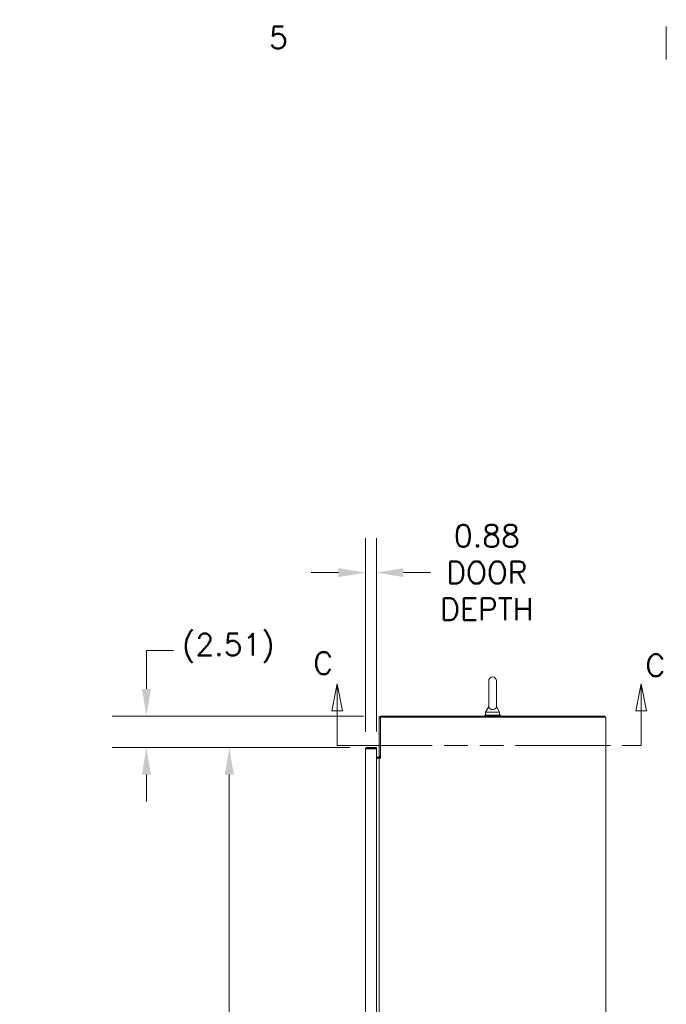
# Model space of a CAD drawing. Header units: inches. Extents: x 3 to 371, y 8 to 234.
# Tile 45 of 51: x 260 to 312, y 153 to 232. Entities that reach past the tile are written whole.
import ezdxf

# ---------------------------------------------------------------- set-up
doc = ezdxf.new("R2010")
doc.units = ezdxf.units.IN
doc.header["$LTSCALE"] = 22
doc.header["$MEASUREMENT"] = 0
doc.linetypes.add('DOUBLE_DASH_CHAIN', pattern=[1.2403, 0.6614, -0.0827, 0.1654, -0.0827, 0.1654, -0.0827])
doc.layers.get('0').update_dxf_attribs({"lineweight": 0})
for name, color, linetype, lineweight in [('Border (ANSI)', 7, 'Continuous', 5), ('Dimension (ANSI)', 7, 'Continuous', 5), ('Section Line (ANSI)', 7, 'DOUBLE_DASH_CHAIN', 5), ('Symbol (ANSI)', 7, 'Continuous', 5), ('Visible (ANSI)', 7, 'Continuous', 5)]:
    doc.layers.add(name, color=color, linetype=linetype, lineweight=lineweight)
doc.styles.add('Note Text (ANSI)', font='RomanS.shx')
doc.styles.add('ROMANS', font='romans.shx')
doc.dimstyles.new('Default (ANSI)', dxfattribs={"dimscale": 22, "dimtxt": 0.08, "dimasz": 0.098425, "dimexe": 0.125, "dimexo": 0.0625, "dimgap": 0.031496, "dimtad": 0, "dimtih": 1, "dimtoh": 1, "dimrnd": 1e-08, "dimzin": 0, "dimdsep": 46, "dimtxsty": 'ROMANS', "dimcen": 0.09, "dimdle": 0.393701, "dimclrd": 256, "dimclre": 256, "dimclrt": 256, "dimadec": 0, "dimazin": 0, "dimtfac": 1.25, "dimtofl": 0, "dimtmove": 0, "dimatfit": 3, "dimfxl": 0, "dimtolj": 1, "dimtzin": 0, "dimlwd": -1, "dimlwe": -1, "dimarcsym": 0})
doc.dimstyles.new('Default (ANSI)$7', dxfattribs={"dimscale": 22, "dimtxt": 0.08, "dimasz": 0.098425, "dimexe": 0.125, "dimexo": 0.0625, "dimgap": 0.031496, "dimtad": 0, "dimtih": 1, "dimtoh": 1, "dimrnd": 1e-08, "dimzin": 0, "dimdsep": 46, "dimtxsty": 'ROMANS', "dimcen": 0.09, "dimdle": 0.393701, "dimclrd": 256, "dimclre": 256, "dimclrt": 256, "dimadec": 0, "dimazin": 0, "dimtfac": 1.25, "dimtofl": 0, "dimtmove": 0, "dimatfit": 3, "dimfxl": 0, "dimtolj": 1, "dimtzin": 0, "dimlwd": -1, "dimlwe": -1, "dimarcsym": 0})

# ---------------------------------------------------------------- blocks, each defined once
blk = doc.blocks.new('Borders Default Border')
at = {"layer": 'Border (ANSI)'}
blk.add_line((14.1667, 10.38), (14.1667, 10.5), dxfattribs=at)
at = {"layer": 'Border (ANSI)', "insert": (12.7226, 10.4192), "char_height": 0.08, "attachment_point": 7, "style": 'Note Text (ANSI)'}
blk.add_mtext('5', dxfattribs=at)
blk = doc.blocks.new('2dTransSection2')
at = {"layer": 'Section Line (ANSI)', "linetype": 'Continuous'}
for p, q in [((12.9698, 8.1095), (12.9503, 8.0115)), ((12.9698, 8.0115), (12.9698, 8.1095)), ((12.9893, 8.0115), (12.9698, 8.1095)), ((14.0757, 8.1095), (14.0562, 8.0115)), ((14.0757, 8.0115), (14.0757, 8.1095)), ((14.0952, 8.0115), (14.0757, 8.1095)), ((12.9503, 8.0115), (12.9893, 8.0115)), ((12.9698, 7.8859), (12.9698, 8.0115)), ((14.0562, 8.0115), (14.0952, 8.0115)), ((14.0757, 7.8859), (14.0757, 8.0115)), ((12.9698, 7.8859), (12.9858, 7.8859)), ((14.0598, 7.8859), (14.0757, 7.8859))]:
    blk.add_line(p, q, dxfattribs=at)
at = {"layer": 'Section Line (ANSI)', "linetype": 'DOUBLE_DASH_CHAIN', "ltscale": 0.023751}
blk.add_line((12.9698, 7.8859), (14.0757, 7.8859), dxfattribs=at)
at = {"layer": 'Section Line (ANSI)', "linetype": 'Continuous', "flags": 128}
for points in [[(12.9893, 8.0115), (12.9698, 8.1095)], [(14.0952, 8.0115), (14.0757, 8.1095)]]:
    blk.add_lwpolyline(points, dxfattribs=at)
at = {"layer": 'Section Line (ANSI)'}
for points in [[(12.9893, 8.0115), (12.9698, 8.1095), (12.9503, 8.0115), (12.9893, 8.0115)], [(14.0952, 8.0115), (14.0757, 8.1095), (14.0562, 8.0115), (14.0952, 8.0115)]]:
    blk.add_solid(points, dxfattribs=at)
at = {"layer": 'Section Line (ANSI)', "char_height": 0.08, "attachment_point": 7, "style": 'ROMANS'}
for insert in [(12.8832, 8.145), (14.0907, 8.137)]:
    blk.add_mtext('C', dxfattribs=dict(at, insert=insert))
blk = doc.blocks.new('*D14')
at = {"layer": 'Defpoints', "color": 0}
for p in [(287.73, 173.327), (276.714, 110.702), (287.73, 110.702)]:
    blk.add_point(p, dxfattribs=at)
at = {"layer": 'Dimension (ANSI)'}
for p, q in [((286.355, 173.327), (273.964, 173.327)), ((276.714, 171.162), (276.714, 147.307)), ((276.714, 112.867), (276.714, 138.295)), ((286.355, 110.702), (273.964, 110.702))]:
    blk.add_line(p, q, dxfattribs=at)
for points in [[(276.353, 171.162), (277.075, 171.162), (276.714, 173.327)], [(276.353, 112.867), (277.075, 112.867), (276.714, 110.702)]]:
    blk.add_solid(points, dxfattribs=at)
at = {"layer": 'Dimension (ANSI)', "insert": (276.714, 142.801), "char_height": 1.76, "attachment_point": 5, "style": 'ROMANS'}
blk.add_mtext('\\A1;62.62\\PDOOR\\PHEIGHT', dxfattribs=at)
blk = doc.blocks.new('*D16')
at = {"layer": 'Defpoints', "color": 0}
for p in [(270.085, 175.84), (288.832, 175.84), (287.73, 173.327)]:
    blk.add_point(p, dxfattribs=at)
at = {"layer": 'Dimension (ANSI)'}
for p, q in [((270.085, 178.006), (270.085, 181.089)), ((270.085, 181.089), (272.25, 181.089)), ((287.457, 175.84), (267.335, 175.84)), ((286.355, 173.327), (267.335, 173.327)), ((270.085, 171.162), (270.085, 168.996))]:
    blk.add_line(p, q, dxfattribs=at)
for points in [[(269.724, 178.006), (270.446, 178.006), (270.085, 175.84)], [(269.724, 171.162), (270.446, 171.162), (270.085, 173.327)]]:
    blk.add_solid(points, dxfattribs=at)
at = {"layer": 'Dimension (ANSI)', "insert": (272.943, 182.43), "char_height": 1.76, "attachment_point": 1, "style": 'ROMANS'}
blk.add_mtext('\\A1;(2.51)', dxfattribs=at)
blk = doc.blocks.new('*D27')
at = {"layer": 'Defpoints', "color": 0}
for p in [(288.48, 187.312), (287.605, 173.202), (288.48, 173.222)]:
    blk.add_point(p, dxfattribs=at)
at = {"layer": 'Dimension (ANSI)'}
for p, q in [((287.605, 174.577), (287.605, 190.062)), ((288.48, 174.597), (288.48, 190.062)), ((285.44, 187.312), (283.275, 187.312)), ((290.646, 187.312), (292.811, 187.312))]:
    blk.add_line(p, q, dxfattribs=at)
for points in [[(285.44, 187.673), (285.44, 186.951), (287.605, 187.312)], [(290.646, 187.673), (290.646, 186.951), (288.48, 187.312)]]:
    blk.add_solid(points, dxfattribs=at)
at = {"layer": 'Dimension (ANSI)', "insert": (297.317, 187.312), "char_height": 1.76, "attachment_point": 5, "style": 'ROMANS'}
blk.add_mtext('\\A1;0.88\\PDOOR\\PDEPTH', dxfattribs=at)

msp = doc.modelspace()

# ---------------------------------------------------------------- linework, layer by layer
at = {"layer": 'Visible (ANSI)'}
for p, q in [((297.4595, 178.6529), (297.4595, 176.5929)), ((298.0795, 176.5929), (298.0795, 178.6529)), ((297.4595, 176.5929), (297.2095, 176.1529)), ((298.0795, 176.5929), (298.3295, 176.1529)), ((288.707, 175.7154), (288.707, 172.5903)), ((288.8007, 175.7467), (306.7071, 175.7467)), ((288.8007, 172.4656), (288.8007, 175.7467)), ((306.7383, 175.8404), (288.832, 175.8404)), ((298.3945, 175.9029), (297.1445, 175.9029)), ((297.1445, 175.9029), (297.1445, 175.8404)), ((297.2095, 176.1529), (298.3295, 176.1529)), ((297.2095, 176.1529), (297.2095, 175.9029)), ((298.3295, 176.1529), (298.3295, 175.9029)), ((298.3945, 175.9029), (298.3945, 175.8404)), ((306.832, 175.7467), (306.7071, 175.7467)), ((306.7383, 175.7467), (306.7383, 175.8404)), ((306.832, 175.7467), (306.832, 103.8091)), ((288.4802, 173.327), (287.7302, 173.327)), ((287.7302, 173.2333), (287.7302, 173.327)), ((288.4802, 173.2333), (288.4802, 173.327)), ((287.6052, 110.827), (287.6052, 173.2021)), ((287.7302, 173.2333), (288.4802, 173.2333)), ((287.7302, 173.2223), (288.4802, 173.2223)), ((288.4802, 173.2223), (288.4802, 110.8068)), ((288.4802, 172.5591), (288.6758, 172.5591)), ((288.4802, 172.4654), (288.6758, 172.4654)), ((288.6758, 172.4654), (288.707, 172.4654)), ((288.707, 172.5903), (288.8007, 172.5903)), ((288.707, 111.0904), (288.707, 172.4654)), ((288.832, 172.4654), (288.707, 172.4654)), ((288.8007, 172.4656), (288.8322, 172.4656)), ((288.8322, 172.4654), (288.832, 172.4654)), ((288.8322, 172.4656), (288.8322, 172.4654))]:
    msp.add_line(p, q, dxfattribs=at)
for centre, radius, start, end in [((297.7695, 178.6529), 0.31, 0, 180), ((288.832, 175.7154), 0.125, 90, 180), ((288.6758, 172.5903), 0.1249, 270, 0), ((288.6758, 172.5903), 0.0312, 270, 0)]:
    msp.add_arc(centre, radius, start, end, dxfattribs=at)
for points, knots in [([(298.0795, 176.5929), (298.0795, 176.5929), (298.0797, 176.5891), (298.0785, 176.5678), (298.0762, 176.5473), (298.058, 176.4954), (298.0394, 176.4653), (297.9882, 176.4192), (297.9605, 176.4017), (297.8989, 176.3764), (297.8674, 176.3677), (297.802, 176.3584), (297.7696, 176.3572), (297.7064, 176.3617), (297.6766, 176.367), (297.6191, 176.3837), (297.5925, 176.3954), (297.5422, 176.4255), (297.5206, 176.4447), (297.4812, 176.4935), (297.4703, 176.5222), (297.4603, 176.5647), (297.4597, 176.583), (297.4595, 176.5919), (297.4595, 176.5929), (297.4595, 176.5929)], [0, 0, 0, 0, 0.06292404, 0.06292404, 0.14907055, 0.14907055, 0.25610509, 0.25610509, 0.336116, 0.336116, 0.40328218, 0.40328218, 0.46536928, 0.46536928, 0.52564713, 0.52564713, 0.59143372, 0.59143372, 0.67079373, 0.67079373, 0.78259067, 0.78259067, 0.8847232, 0.8847232, 0.91423809, 0.91423809, 0.91423809, 0.91423809]), ([(287.7302, 173.327), (287.6865, 173.327), (287.6436, 173.3022), (287.6219, 173.2643), (287.611, 173.2455), (287.6052, 173.2238), (287.6052, 173.2021)], [0, 0, 0, 0, 1.04908, 1.04908, 1.04908, 1.5707963, 1.5707963, 1.5707963, 1.5707963]), ([(287.6052, 173.2021), (287.6052, 173.2066), (287.63, 173.2111), (287.6679, 173.2156), (287.6868, 173.2178), (287.7085, 173.22), (287.7302, 173.2223)], [0, 0, 0, 0, 1.04908, 1.04908, 1.04908, 1.5707963, 1.5707963, 1.5707963, 1.5707963]), ([(287.7046, 173.2194), (287.7098, 173.2269), (287.7183, 173.2324), (287.7275, 173.2332), (287.7284, 173.2333), (287.7293, 173.2333), (287.7302, 173.2333)], [0.59510147, 0.59510147, 0.59510147, 0.59510147, 1.48347479, 1.48347479, 1.48347479, 1.57079633, 1.57079633, 1.57079633, 1.57079633])]:
    msp.add_open_spline(points, degree=3, knots=knots, dxfattribs=at)

# ---------------------------------------------------------------- block references
at = {"xscale": 22, "yscale": 22, "zscale": 22}
msp.add_blockref('Borders Default Border', (0, 0), dxfattribs=at)
at = {"layer": 'Section Line (ANSI)', "xscale": 22, "yscale": 22, "zscale": 22}
msp.add_blockref('2dTransSection2', (0, 0), dxfattribs=at)

# ---------------------------------------------------------------- dimensions: what is measured, and where the dimension line sits
at = {"layer": 'Dimension (ANSI)'}
dim = msp.add_linear_dim(base=(288.4802482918, 187.3116678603), p1=(287.6052482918, 173.2020656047), p2=(288.4802482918, 173.2222670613), text='<>\\PDOOR\\PDEPTH', dimstyle='Default (ANSI)', override={"dimtih": 0, "dimtoh": 0, "dimdec": 2, "dimtp": 0, "dimtm": 0, "dimtdec": 2, "dimatfit": 1}, dxfattribs=at)
dim.commit()
dim.dimension.update_dxf_attribs({"geometry": '*D27', "text_midpoint": (297.3172034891, 187.3116678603), "dimtype": 160})
for base, p1, p2, text, override, picture, middle in [((270.0846, 175.8404), (287.7302, 173.327), (288.832, 175.8404), '(<>)', {"dimgap": 0.031496, "dimdec": 2, "dimtol": 0, "dimlim": 0, "dimtp": 0, "dimtm": 0, "dimtdec": 2, "dimatfit": 1}, '*D16', (276.7143, 181.0893)), ((276.7143051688, 110.7020156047), (287.7301982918, 173.3270156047), (287.7301982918, 110.7020156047), '<>\\PDOOR\\PHEIGHT', {"dimdec": 2, "dimtp": 0, "dimtm": 0, "dimtdec": 2, "dimatfit": 1}, '*D14', (276.7143051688, 142.8009456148))]:
    dim = msp.add_linear_dim(base=base, p1=p1, p2=p2, angle=90, text=text, dimstyle='Default (ANSI)', override=override, dxfattribs=at)
    dim.commit()
    dim.dimension.update_dxf_attribs({"geometry": picture, "text_midpoint": middle, "dimtype": 160})

# ---------------------------------------------------------------- leaders
at = {"layer": 'Symbol (ANSI)', "annotation_type": 0, "has_hookline": 1, "hookline_direction": 0, "text_width": 24.7961}
msp.add_leader([(227.5595, 170.0554), (235.1795, 161.7394), (237.3449, 161.7394)], dimstyle='Default (ANSI)$7', override={"dimtad": 0}, dxfattribs=at)

doc.saveas('drawing.dxf')
